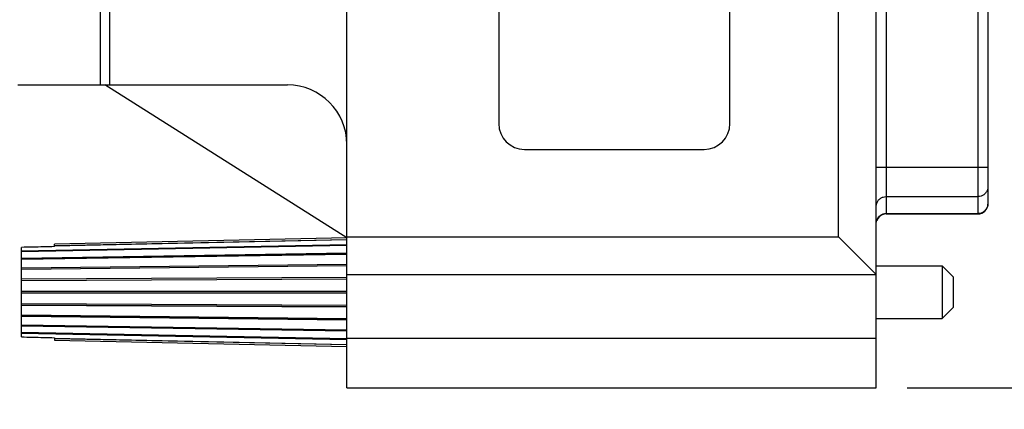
# Model space of a CAD drawing. Header units: inches. Extents: x 0.2 to 16.8, y 0.1 to 10.8.
# Tile 3 of 19: x 3.1 to 5.1, y 2.3 to 3.1. Entities that reach past the tile are written whole.
import ezdxf

# ---------------------------------------------------------------- set-up
doc = ezdxf.new("R2010")
doc.units = ezdxf.units.IN
doc.header["$LTSCALE"] = 0.935
doc.header["$MEASUREMENT"] = 0
doc.layers.get('0').update_dxf_attribs({"linetype": 'CONTINUOUS'})
doc.layers.add('DIMENSIONS', color=7, linetype='CONTINUOUS')
doc.styles.get("Standard").update_dxf_attribs({"font": 'txt', "width": 0.8})
doc.dimstyles.new('DIMSTYLE_1', dxfattribs={"dimtxt": 0.125, "dimasz": 0.18, "dimexe": 0.18, "dimexo": 0.0625, "dimgap": 0.09, "dimtad": 0, "dimtih": 1, "dimtoh": 1, "dimdec": 3, "dimzin": 4, "dimdsep": 46, "dimtxsty": 'STANDARD', "dimblk": '_FILLED', "dimblk1": '_FILLED', "dimblk2": '_FILLED', "dimcen": 0.09, "dimadec": 0, "dimazin": 0, "dimtp": 0.01, "dimtm": 0.01, "dimtfac": 1, "dimtdec": 3, "dimtofl": 0, "dimtmove": 0, "dimatfit": 3, "dimldrblk": '_FILLED', "dimfxl": 1, "dimtolj": 1, "dimtzin": 4, "dimarcsym": 0})

# ---------------------------------------------------------------- blocks, each defined once
blk = doc.blocks.new('_FILLED')
at = {"color": 0, "linetype": 'BYBLOCK'}
blk.add_solid([(0, 0), (-1, 0.174), (-1, -0.174)], dxfattribs=at)
blk = doc.blocks.new('*D0')
at = {"layer": 'DIMENSIONS', "color": 2, "linetype": 'CONTINUOUS'}
for p, q in [((2.5231, 3.1019), (2.5231, 1.4995)), ((4.8681, 2.3135), (4.8681, 1.4995)), ((2.5231, 1.6245), (2.9483, 1.6245)), ((4.8681, 1.6245), (4.3983, 1.6245))]:
    blk.add_line(p, q, dxfattribs=at)
at = {"layer": 'DIMENSIONS', "color": 2, "linetype": 'CONTINUOUS', "xscale": 0.18, "yscale": 0.18, "zscale": 0.18, "rotation": 180}
blk.add_blockref('_FILLED', (2.5231, 1.6245), dxfattribs=at)
at = {"layer": 'DIMENSIONS', "color": 2, "linetype": 'CONTINUOUS', "xscale": 0.18, "yscale": 0.18, "zscale": 0.18}
blk.add_blockref('_FILLED', (4.8681, 1.6245), dxfattribs=at)
at = {"layer": 'DIMENSIONS', "color": 2, "linetype": 'CONTINUOUS', "width": 0.8}
for s, p in [('2.345', (3.0108, 1.562)), ('[', (3.6358, 1.562)), ('59.56', (3.7358, 1.562)), (']', (4.2358, 1.562))]:
    blk.add_text(s, height=0.125, dxfattribs=at).set_placement(p)
blk = doc.blocks.new('*D1')
at = {"layer": 'DIMENSIONS', "color": 2, "linetype": 'CONTINUOUS'}
for p, q in [((4.9306, 4.5845), (5.9681, 4.5845)), ((5.8431, 4.5845), (5.8431, 3.5975)), ((5.8431, 2.3745), (5.8431, 3.3475)), ((4.9306, 2.3745), (5.9681, 2.3745))]:
    blk.add_line(p, q, dxfattribs=at)
at = {"layer": 'DIMENSIONS', "color": 2, "linetype": 'CONTINUOUS', "xscale": 0.18, "yscale": 0.18, "zscale": 0.18}
for p, rotation in [((5.8431, 4.5845), 90), ((5.8431, 2.3745), 270)]:
    blk.add_blockref('_FILLED', p, dxfattribs=dict(at, rotation=rotation))
at = {"layer": 'DIMENSIONS', "color": 2, "linetype": 'CONTINUOUS', "width": 0.8}
for s, p in [('2.210', (5.1806, 3.41)), ('[', (5.8056, 3.41)), ('56.13', (5.9056, 3.41)), (']', (6.4056, 3.41))]:
    blk.add_text(s, height=0.125, dxfattribs=at).set_placement(p)

msp = doc.modelspace()

# ---------------------------------------------------------------- linework, layer by layer
at = {"color": 7, "linetype": 'CONTINUOUS'}
for p, q in [((3.8011, 2.3745), (3.8011, 4.5845)), ((4.8681, 2.3745), (4.8681, 4.5845)), ((4.7921, 2.6785), (4.7921, 4.2805)), ((4.8881, 4.2345), (4.8881, 2.7245)), ((5.0731, 4.2345), (5.0731, 2.7245)), ((5.0931, 4.2145), (5.0931, 2.7445)), ((4.1071, 4.0525), (4.1071, 2.9065)), ((4.5731, 2.9065), (4.5731, 4.0525)), ((3.3038, 3.9744), (3.3038, 2.9844)), ((3.3223, 3.9744), (3.3223, 2.9844)), ((3.1381, 2.9844), (3.6811, 2.9844)), ((3.8011, 2.6765), (3.3131, 2.9844)), ((4.1591, 2.8545), (4.5211, 2.8545)), ((4.8681, 2.8186), (5.0931, 2.8186)), ((4.8881, 2.7595), (5.0731, 2.7595)), ((4.8881, 2.7255), (5.0731, 2.7255)), ((4.8881, 2.7245), (5.0731, 2.7245)), ((3.1451, 2.6503), (3.8011, 2.6629)), ((3.8011, 2.6611), (3.1451, 2.6486)), ((3.8011, 2.6609), (3.1451, 2.6483)), ((3.8011, 2.6765), (3.2121, 2.6635)), ((3.2121, 2.6607), (3.8011, 2.6733)), ((3.8011, 2.6723), (3.2121, 2.6597)), ((3.2121, 2.6587), (3.2121, 2.6635)), ((3.8011, 2.6785), (4.7921, 2.6785)), ((4.8681, 2.6025), (4.7921, 2.6785)), ((3.1451, 2.6486), (3.1451, 2.6572)), ((3.1451, 2.5936), (3.1451, 2.6483)), ((3.1451, 2.6356), (3.8011, 2.6459)), ((3.8011, 2.6445), (3.1451, 2.6342)), ((3.8011, 2.643), (3.1451, 2.6328)), ((3.1451, 2.6163), (3.8011, 2.6235)), ((3.8011, 2.6225), (3.1451, 2.6153)), ((3.8011, 2.62), (3.1451, 2.6128)), ((4.8681, 2.62), (5.0011, 2.62)), ((5.0231, 2.598), (5.0011, 2.62)), ((5.0011, 2.62), (5.0011, 2.514)), ((3.8011, 2.6025), (4.8681, 2.6025)), ((3.1451, 2.5936), (3.8011, 2.5973)), ((3.8011, 2.5968), (3.1451, 2.593)), ((3.8011, 2.5934), (3.1451, 2.5897)), ((3.1451, 2.541), (3.1451, 2.593)), ((5.0231, 2.598), (5.0231, 2.536)), ((3.1451, 2.569), (3.8011, 2.569)), ((3.8011, 2.565), (3.1451, 2.565)), ((3.1451, 2.5444), (3.8011, 2.5406)), ((3.8011, 2.5373), (3.1451, 2.541)), ((3.8011, 2.5368), (3.1451, 2.5405)), ((3.1451, 2.4858), (3.1451, 2.5405)), ((3.1451, 2.5213), (3.8011, 2.514)), ((5.0231, 2.536), (5.0011, 2.514)), ((3.8011, 2.5116), (3.1451, 2.5188)), ((3.8011, 2.5106), (3.1451, 2.5178)), ((3.1451, 2.5013), (3.8011, 2.491)), ((4.8681, 2.514), (5.0011, 2.514)), ((3.8011, 2.4896), (3.1451, 2.4999)), ((3.8011, 2.4882), (3.1451, 2.4985)), ((3.1451, 2.4858), (3.8011, 2.4732)), ((3.8011, 2.4729), (3.1451, 2.4855)), ((3.1451, 2.4769), (3.1451, 2.4855)), ((3.8011, 2.4712), (3.1451, 2.4838)), ((3.2121, 2.4753), (3.2121, 2.4706)), ((3.2121, 2.4744), (3.8011, 2.4618)), ((3.8011, 2.4608), (3.2121, 2.4733)), ((3.2121, 2.4706), (3.8011, 2.4576)), ((3.8011, 2.4745), (4.8681, 2.4745)), ((3.8011, 2.3745), (4.8681, 2.3745))]:
    msp.add_line(p, q, dxfattribs=at)
for centre, radius, start, end in [((3.6811, 2.8644), 0.12, 0, 90), ((4.1591, 2.9065), 0.052, 180, 270), ((4.5211, 2.9065), 0.052, 270, 360), ((5.0731, 2.7445), 0.02, 270, 360), ((4.8881, 2.7045), 0.02, 90, 162)]:
    msp.add_arc(centre, radius, start, end, dxfattribs=at)
for points, knots in [([(5.0931, 2.7792), (5.0931, 2.7772), (5.0924, 2.773), (5.0895, 2.7675), (5.085, 2.763), (5.0794, 2.7602), (5.0752, 2.7595), (5.0731, 2.7595)], [0, 0, 0, 0, 0.198494, 0.397565, 0.597568, 0.798499, 1, 1, 1, 1]), ([(4.8681, 2.7399), (4.8681, 2.7419), (4.8688, 2.7461), (4.8717, 2.7516), (4.8762, 2.7561), (4.8818, 2.7589), (4.886, 2.7595), (4.8881, 2.7595)], [0, 0, 0, 0, 0.198494, 0.397565, 0.597568, 0.798499, 1, 1, 1, 1]), ([(5.0931, 2.7446), (5.093, 2.7427), (5.0923, 2.7388), (5.0895, 2.7334), (5.085, 2.729), (5.0794, 2.7261), (5.0752, 2.7255), (5.0731, 2.7255)], [0, 0, 0, 0, 0.182267, 0.385368, 0.589421, 0.794419, 1, 1, 1, 1]), ([(4.8681, 2.7058), (4.8681, 2.7078), (4.8688, 2.712), (4.8717, 2.7176), (4.8762, 2.722), (4.8818, 2.7248), (4.886, 2.7255), (4.8881, 2.7255)], [0, 0, 0, 0, 0.198494, 0.397565, 0.597568, 0.798499, 1, 1, 1, 1]), ([(3.2121, 2.6587), (3.2047, 2.6586), (3.1898, 2.6582), (3.1674, 2.6577), (3.1525, 2.6574), (3.1451, 2.6572)], [0, 0, 0, 0, 0.333733, 0.667066, 1, 1, 1, 1]), ([(3.1451, 2.4769), (3.1525, 2.4767), (3.1674, 2.4764), (3.1898, 2.4759), (3.2047, 2.4755), (3.2121, 2.4753)], [0, 0, 0, 0, 0.332934, 0.666267, 1, 1, 1, 1])]:
    msp.add_open_spline(points, degree=3, knots=knots, dxfattribs=at)
msp.add_open_spline([(5.0931, 2.7452), (5.0931, 2.745), (5.0931, 2.7448), (5.0931, 2.7446)], degree=3, dxfattribs=at)

# ---------------------------------------------------------------- dimensions: what is measured, and where the dimension line sits
at = {"layer": 'DIMENSIONS', "color": 2, "linetype": 'CONTINUOUS'}
dim = msp.add_linear_dim(base=(5.8431, 4.5845), p1=(4.9306, 2.3745), p2=(4.9306, 4.5845), angle=90, dimstyle='DIMSTYLE_1', dxfattribs=at)
dim.commit()
dim.dimension.update_dxf_attribs({"geometry": '*D1', "text_midpoint": (5.8431, 3.4725), "dimtype": 160})
dim = msp.add_linear_dim(base=(4.8681, 1.6245), p1=(2.5231, 3.1019), p2=(4.8681, 2.3135), dimstyle='DIMSTYLE_1', dxfattribs=at)
dim.commit()
dim.dimension.update_dxf_attribs({"geometry": '*D0', "text_midpoint": (3.6733, 1.6245), "dimtype": 160})

doc.saveas('drawing.dxf')
